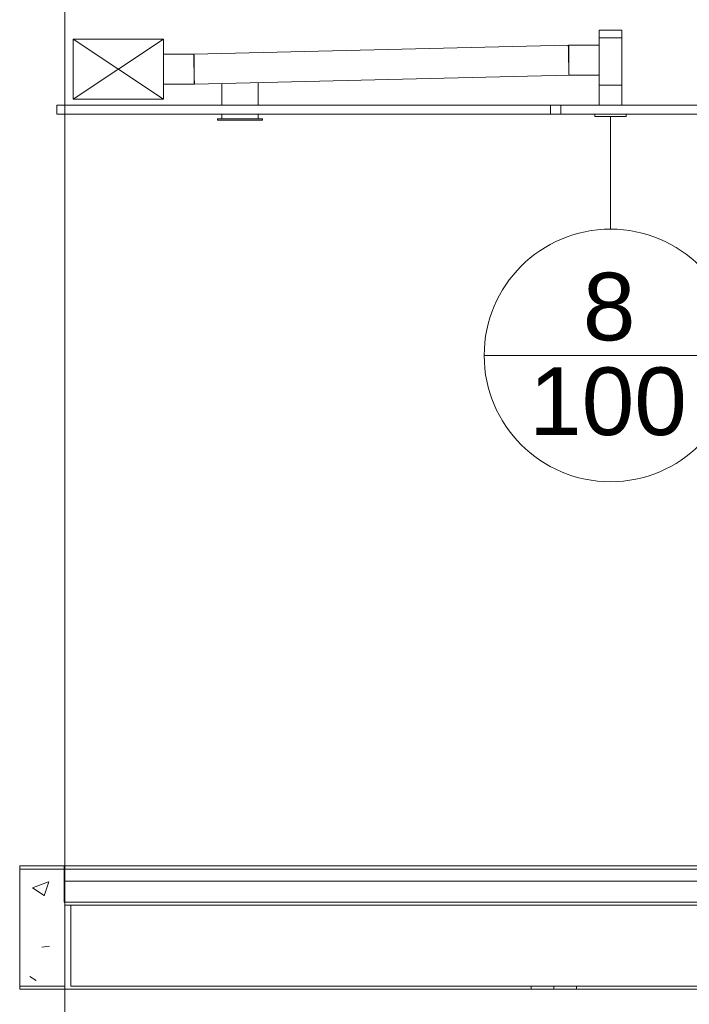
# Model space of a CAD drawing. Header units: metres. Extents: x 4.1 to 64.5, y -1.6 to 14.4.
# Tile 82 of 84: x 60.8 to 63, y 5.6 to 8.9. Entities that reach past the tile are written whole.
import ezdxf

# ---------------------------------------------------------------- set-up
doc = ezdxf.new("R2010")
doc.units = ezdxf.units.M
for name, color, linetype, lineweight in [('A-CLNG', 7, 'Continuous', 18), ('A-FLOR', 7, 'Continuous', 18), ('A-FLOR-MCUT', 7, 'Continuous', 18), ('A-WALL', 7, 'Continuous', 18), ('DUTOS', 7, 'Continuous', 18), ('E-LITE-EQPM', 7, 'Continuous', 18), ('FLEXIVEIS', 7, 'Continuous', 18), ('G-IMPT', 7, 'Continuous', 18), ('M-HVAC-DUCT', 7, 'Continuous', 18), ('M-HVAC-DUCT-ANNO', 7, 'Continuous', 18), ('S-BEAM', 7, 'Continuous', 18), ('S-COLS', 7, 'Continuous', 18)]:
    doc.layers.add(name, color=color, linetype=linetype, lineweight=lineweight)
doc.layers.add('M-HVAC-CDFF-IDEN', color=1, linetype='Continuous', lineweight=9, true_color=0xff0000)
doc.styles.add('Arial_1', font='arial.ttf', dxfattribs={"height": 0.225})

# ---------------------------------------------------------------- blocks, each defined once
blk = doc.blocks.new('Paredes 15 - Paredes 6-6874455-Corte 7')
at = {"layer": 'A-WALL'}
blk.add_line((68.4419, 5.11), (68.4419, 12.5099), dxfattribs=at)
blk = doc.blocks.new('Light_-_LED_Recessed_fixture_-_Double_19510 - Light_-_LED_Recessed_fixture_-_Double_19510-V61-Corte 7')
at = {"layer": 'E-LITE-EQPM'}
for p, q in [((69.0845, 8.57), (69.0845, 8.6452)), ((68.9645, 8.57), (68.9645, 8.6422)), ((68.9495, 8.525), (69.0995, 8.525)), ((68.9495, 8.525), (68.9495, 8.52)), ((69.0995, 8.52), (68.9495, 8.52)), ((68.9645, 8.525), (68.9645, 8.54)), ((69.0845, 8.525), (69.0845, 8.54)), ((69.0995, 8.52), (69.0995, 8.525))]:
    blk.add_line(p, q, dxfattribs=at)
blk = doc.blocks.new('4 GRE - ESCOLA DE CINEMA E AUDIOVISUAL CINE REX R07_rvt-2-Corte 7')
at = {"layer": 'S-BEAM'}
h = blk.add_hatch(dxfattribs=at)
h.set_pattern_fill('FP_19', color=256, style=0, pattern_type=2)
h.set_pattern_definition([(50, (52.482, 6.033), (0.546555, -0.047815), [0.05715, -0.62865]), (355, (52.482, 6.033), (-0.105728, 0.573166), [0.04572, -0.50292]), (100.451, (52.528, 6.03), (0.440828, 0.525349), [0.04857, -0.53427]), (46.184, (52.482, 6.186), (0.813237, -0.12613), [0.08572, -0.94297]), (96.636, (52.55, 6.175), (0.71221, 0.742287), [0.07286, -0.80141]), (351.184, (52.482, 6.186), (0.712217, 0.742274), [0.06858, -0.75438]), (21, (52.558, 6.148), (0.454846, -0.306795), [0.05715, -0.62865]), (326, (52.558, 6.148), (0.185405, 0.55256), [0.04572, -0.50292]), (71.451, (52.596, 6.122), (0.64025, 0.245763), [0.04857, -0.53427]), (37.5, (52.482, 6.033), (0.009261, 0.2536672), [0.02515, -0.47168, 0.02515, -0.48539, -0.50483]), (37.5, (52.482, 6.033), (0.009261, 0.2536672), [-1.007, 0.02515, -0.47968]), (7.5, (52.482, 6.033), (0.200456, 0.300546), [0.02515, -0.26594, 0.02515, -0.46025, -0.19241]), (7.5, (52.482, 6.033), (0.200456, 0.300546), [-0.77648, 0.02515, -0.16726]), (327.5, (52.312, 6.033), (0.4067682, -0.0171882), [0.02515, -0.16535, 0.02515, -0.56921, -0.78867]), (327.5, (52.312, 6.033), (0.4067682, -0.0171882), [-0.78486, 0.02515, -0.76352]), (317.5, (52.236, 6.033), (0.444383, 0.0762794), [0.02515, -0.2225, 0.02515, -0.36957, -0.56007]), (317.5, (52.236, 6.033), (0.444383, 0.0762794), [-0.64237, 0.02515, -0.53492])])
h.paths.add_polyline_path([(68.3458, 5.64), (68.442, 5.64), (68.442, 6.04), (68.292, 6.04), (68.292, 5.64)])
at = {"layer": 'S-COLS'}
h = blk.add_hatch(dxfattribs=at)
h.set_pattern_fill('FP_21', color=256, style=0, pattern_type=2)
h.set_pattern_definition([(50, (52.482, 6.033), (0.273274, -0.0239114), [0.02857, -0.31432]), (355, (52.482, 6.033), (-0.0528634, 0.286588), [0.02286, -0.25146]), (100.451, (52.505, 6.032), (0.220418, 0.2626804), [0.02429, -0.26714]), (46.184, (52.482, 6.11), (0.4066185, -0.0630575), [0.04286, -0.47149]), (96.636, (52.516, 6.104), (0.356107, 0.371139), [0.03643, -0.4007]), (351.184, (52.482, 6.11), (0.356108, 0.371137), [0.03429, -0.37719]), (21, (52.52, 6.091), (0.2274184, -0.1533992), [0.02857, -0.31432]), (326, (52.52, 6.091), (0.092705, 0.276284), [0.02286, -0.25146]), (71.451, (52.539, 6.078), (0.3201318, 0.1228847), [0.02429, -0.26714]), (37.5, (52.482, 6.033), (0.0046375, 0.12683267), [0.00251, -0.2459, 0.00251, -0.25276, -0.25241]), (37.5, (52.482, 6.033), (0.0046375, 0.12683267), [-0.50368, 0.00251, -0.2499]), (7.5, (52.482, 6.033), (0.1002335, 0.1502687), [0.00251, -0.14303, 0.00251, -0.24018, -0.0962]), (7.5, (52.482, 6.033), (0.1002335, 0.1502687), [-0.38824, 0.00251, -0.09369]), (327.5, (52.397, 6.033), (0.2033841, -0.0085941), [0.00251, -0.09274, 0.00251, -0.29467, -0.39434]), (327.5, (52.397, 6.033), (0.2033841, -0.0085941), [-0.39243, 0.00251, -0.39182]), (317.5, (52.359, 6.033), (0.2221916, 0.0381397), [0.00251, -0.12131, 0.00251, -0.19484, -0.28004]), (317.5, (52.359, 6.033), (0.2221916, 0.0381397), [-0.32118, 0.00251, -0.27752])])
h.paths.add_polyline_path([(68.4419, 5.58), (68.4426, 5.58), (68.4419, 5.63)])
h.paths.add_polyline_path([(68.442, 6.04), (68.4426, 6.04), (68.4419, 6.04)])
h.paths.add_polyline_path([(68.4419, 8.57), (68.4426, 8.57), (68.4419, 8.89)])
h.paths.add_polyline_path([(68.442, 9.2378), (68.4426, 9.2379), (68.442, 9.2603)])
h.paths.add_polyline_path([(68.4419, 9.4813), (68.4426, 9.4813), (68.4419, 9.5672)])
h.paths.add_polyline_path([(68.4419, 9.83), (68.4426, 9.83), (68.4419, 9.8479)])
at = {"layer": 'A-CLNG'}
for p, q in [((70.0564, 8.57), (68.4155, 8.57)), ((68.4155, 8.57), (68.4155, 8.54)), ((70.0564, 8.54), (70.0564, 8.57)), ((70.0564, 8.57), (70.0914, 8.57)), ((71.7931, 8.57), (70.0914, 8.57)), ((70.0914, 8.57), (70.0914, 8.54)), ((68.4155, 8.54), (70.0564, 8.54)), ((70.0914, 8.54), (70.0564, 8.54)), ((70.0914, 8.54), (71.7931, 8.54))]:
    blk.add_line(p, q, dxfattribs=at)
at = {"layer": 'A-FLOR'}
for p, q in [((70.7281, 6.04), (68.4394, 6.04)), ((68.4394, 6.04), (68.4394, 5.92)), ((68.4394, 5.92), (71.3814, 5.92))]:
    blk.add_line(p, q, dxfattribs=at)
at = {"layer": 'A-FLOR-MCUT'}
blk.add_line((71.7931, 6.03), (68.4394, 6.03), dxfattribs=at)
at = {"layer": 'S-BEAM'}
for p, q in [((68.442, 6.04), (68.292, 6.04)), ((68.292, 6.04), (68.292, 5.64)), ((68.442, 5.64), (68.442, 6.04)), ((68.4616, 5.91), (68.4616, 5.64)), ((68.292, 5.64), (68.442, 5.64)), ((68.4616, 5.64), (71.4431, 5.64))]:
    blk.add_line(p, q, dxfattribs=at)
at = {"layer": 'S-COLS'}
for p, q in [((68.4426, 8.57), (68.4426, 9.1867)), ((68.4426, 6.04), (68.4426, 8.54)), ((68.4426, 5.58), (68.4426, 5.91))]:
    blk.add_line(p, q, dxfattribs=at)
at = {"layer": 'A-WALL', "lineweight": 18}
blk.add_blockref('Paredes 15 - Paredes 6-6874455-Corte 7', (0, 0), dxfattribs=at)
at = {"layer": 'E-LITE-EQPM', "lineweight": 18}
blk.add_blockref('Light_-_LED_Recessed_fixture_-_Double_19510 - Light_-_LED_Recessed_fixture_-_Double_19510-V61-Corte 7', (0, 0), dxfattribs=at)
blk = doc.blocks.new('Family - V258-299412-Corte 7')
at = {"layer": 'S-BEAM'}
for p, q in [((70.0681, 5.63), (70.0681, 5.64)), ((68.4426, 5.63), (70.0681, 5.63))]:
    blk.add_line(p, q, dxfattribs=at)
blk = doc.blocks.new('Family - V258-299414-Corte 7')
at = {"layer": 'S-BEAM'}
for p, q in [((70.1431, 5.64), (70.1431, 5.63)), ((70.1431, 5.63), (71.4431, 5.63))]:
    blk.add_line(p, q, dxfattribs=at)
blk = doc.blocks.new('Family - V227-299502-Corte 7')
at = {"layer": 'S-BEAM'}
for p, q in [((68.442, 6.03), (68.292, 6.03)), ((68.292, 6.03), (68.292, 5.63)), ((68.442, 5.63), (68.442, 6.03)), ((68.292, 5.63), (68.442, 5.63))]:
    blk.add_line(p, q, dxfattribs=at)
blk = doc.blocks.new('Family - V231-299672-Corte 7')
at = {"layer": 'S-BEAM'}
for p, q in [((69.9931, 5.63), (69.9931, 5.64)), ((70.1431, 5.64), (70.1431, 5.63)), ((70.1431, 5.63), (69.9931, 5.63))]:
    blk.add_line(p, q, dxfattribs=at)
blk = doc.blocks.new('Family - L243-299706-Corte 7')
at = {"layer": 'A-FLOR'}
for p, q in [((71.6431, 6.03), (68.442, 6.03)), ((68.442, 6.03), (68.442, 5.99)), ((71.6431, 5.99), (71.6431, 6.03)), ((68.442, 5.99), (71.6431, 5.99)), ((71.6431, 5.91), (68.442, 5.91))]:
    blk.add_line(p, q, dxfattribs=at)
blk = doc.blocks.new('ESTRUTURAL CINE REX _011_IFC-2-Corte 7')
at = {"layer": 'A-FLOR', "lineweight": 18}
blk.add_blockref('Family - L243-299706-Corte 7', (0, 0), dxfattribs=at)
at = {"layer": 'S-BEAM', "lineweight": 18}
for name in ['Family - V227-299502-Corte 7', 'Family - V258-299412-Corte 7', 'Family - V231-299672-Corte 7', 'Family - V258-299414-Corte 7']:
    blk.add_blockref(name, (0, 0), dxfattribs=at)
blk = doc.blocks.new('AH-0-AG 225x75 - TROX_AH-0-AG_225x75_dxf_QMODEL_916299a9_f66b_46ba_af9d_4a70e7dbf2f8-V83-Corte 7')
at = {"layer": 'G-IMPT', "color": 1, "true_color": 0xff0000}
for p, q in [((70.219, 8.57), (70.219, 8.637)), ((70.294, 8.637), (70.219, 8.637)), ((70.219, 8.57), (70.219, 8.637)), ((70.294, 8.637), (70.219, 8.637)), ((70.294, 8.637), (70.294, 8.57)), ((70.294, 8.637), (70.294, 8.57)), ((70.2941, 8.616), (70.2941, 8.588)), ((70.2941, 8.616), (70.2941, 8.588)), ((70.2942, 8.6095), (70.2942, 8.6096)), ((70.2942, 8.6096), (70.2942, 8.6095)), ((70.2942, 8.6095), (70.2942, 8.6093)), ((70.2942, 8.6093), (70.2942, 8.6095)), ((70.2942, 8.6093), (70.2942, 8.6089)), ((70.2942, 8.6089), (70.2942, 8.6093)), ((70.2942, 8.609), (70.2942, 8.6091)), ((70.2942, 8.6091), (70.2942, 8.609)), ((70.2942, 8.609), (70.2942, 8.6086)), ((70.2942, 8.6086), (70.2942, 8.609)), ((70.2942, 8.6089), (70.2942, 8.6084)), ((70.2942, 8.6084), (70.2942, 8.6089)), ((70.2942, 8.6088), (70.2942, 8.606)), ((70.2942, 8.6088), (70.2942, 8.606)), ((70.2942, 8.6088), (70.2942, 8.6088)), ((70.2942, 8.6088), (70.2942, 8.6088)), ((70.2942, 8.6088), (70.2942, 8.6086)), ((70.2942, 8.6086), (70.2942, 8.6088)), ((70.2942, 8.6086), (70.2942, 8.6087)), ((70.2942, 8.6087), (70.2942, 8.6087)), ((70.2942, 8.606), (70.2942, 8.6087)), ((70.2942, 8.6087), (70.2942, 8.5967)), ((70.2942, 8.5967), (70.2942, 8.6087)), ((70.2942, 8.6084), (70.2942, 8.6086)), ((70.2942, 8.6086), (70.2942, 8.6076)), ((70.2942, 8.6086), (70.2942, 8.6076)), ((70.2942, 8.6086), (70.2942, 8.608)), ((70.2942, 8.608), (70.2942, 8.6086)), ((70.2942, 8.6086), (70.2942, 8.6083)), ((70.2942, 8.6083), (70.2942, 8.6086)), ((70.2942, 8.6081), (70.2942, 8.6084)), ((70.2942, 8.6084), (70.2942, 8.6079)), ((70.2942, 8.6079), (70.2942, 8.6084)), ((70.2942, 8.6083), (70.2942, 8.6079)), ((70.2942, 8.6079), (70.2942, 8.6083)), ((70.2942, 8.6076), (70.2942, 8.6081)), ((70.2942, 8.608), (70.2942, 8.6081)), ((70.2942, 8.608), (70.2942, 8.6081)), ((70.2942, 8.6071), (70.2942, 8.6081)), ((70.2942, 8.6078), (70.2942, 8.608)), ((70.2942, 8.608), (70.2942, 8.608)), ((70.2942, 8.608), (70.2942, 8.6072)), ((70.2942, 8.6072), (70.2942, 8.608)), ((70.2942, 8.6079), (70.2942, 8.6075)), ((70.2942, 8.6079), (70.2942, 8.6072)), ((70.2942, 8.6072), (70.2942, 8.6079)), ((70.2942, 8.6075), (70.2942, 8.6079)), ((70.2942, 8.6077), (70.2942, 8.6078)), ((70.2942, 8.6074), (70.2942, 8.6077)), ((70.2942, 8.607), (70.2942, 8.6076)), ((70.2942, 8.6075), (70.2942, 8.6069)), ((70.2942, 8.6069), (70.2942, 8.6075)), ((70.2942, 8.6072), (70.2942, 8.6074)), ((70.2942, 8.6074), (70.2942, 8.6064)), ((70.2942, 8.6074), (70.2942, 8.6064)), ((70.2942, 8.6069), (70.2942, 8.6072)), ((70.2942, 8.6072), (70.2942, 8.6062)), ((70.2942, 8.6062), (70.2942, 8.6072)), ((70.2942, 8.6072), (70.2942, 8.6065)), ((70.2942, 8.6065), (70.2942, 8.6072)), ((70.2942, 8.607), (70.2942, 8.6071)), ((70.2942, 8.607), (70.2942, 8.6071)), ((70.2942, 8.6071), (70.2942, 8.6037)), ((70.2942, 8.6071), (70.2942, 8.6037)), ((70.2942, 8.6063), (70.2942, 8.607)), ((70.2942, 8.6069), (70.2942, 8.607)), ((70.2942, 8.6066), (70.2942, 8.6069)), ((70.2942, 8.6067), (70.2942, 8.6069)), ((70.2942, 8.6069), (70.2942, 8.6064)), ((70.2942, 8.6064), (70.2942, 8.6069)), ((70.2942, 8.6065), (70.2942, 8.6067)), ((70.2942, 8.6064), (70.2942, 8.6066)), ((70.2942, 8.6063), (70.2942, 8.6065)), ((70.2942, 8.6065), (70.2942, 8.6058)), ((70.2942, 8.6058), (70.2942, 8.6065)), ((70.2942, 8.6061), (70.2942, 8.6064)), ((70.2942, 8.6064), (70.2942, 8.6058)), ((70.2942, 8.6058), (70.2942, 8.6064)), ((70.2942, 8.6056), (70.2942, 8.6063)), ((70.2942, 8.6061), (70.2942, 8.6063)), ((70.2942, 8.6063), (70.2942, 8.6053)), ((70.2942, 8.6063), (70.2942, 8.6053)), ((70.2942, 8.6062), (70.2942, 8.6051)), ((70.2942, 8.6051), (70.2942, 8.6062)), ((70.2942, 8.606), (70.2942, 8.6061)), ((70.2942, 8.6058), (70.2942, 8.6061)), ((70.2942, 8.6059), (70.2942, 8.606)), ((70.2942, 8.606), (70.2942, 8.606)), ((70.2942, 8.606), (70.2942, 8.6059)), ((70.2942, 8.606), (70.2942, 8.6027)), ((70.2942, 8.606), (70.2942, 8.6027)), ((70.2942, 8.606), (70.2942, 8.5966)), ((70.2942, 8.606), (70.2942, 8.5966)), ((70.2942, 8.6057), (70.2942, 8.6059)), ((70.2942, 8.6059), (70.2942, 8.6059)), ((70.2942, 8.6059), (70.2942, 8.6059)), ((70.2942, 8.6059), (70.2942, 8.6059)), ((70.2942, 8.6059), (70.2942, 8.6057)), ((70.2942, 8.6057), (70.2942, 8.6059)), ((70.2942, 8.6056), (70.2942, 8.6058)), ((70.2942, 8.6058), (70.2942, 8.6052)), ((70.2942, 8.6058), (70.2942, 8.605)), ((70.2942, 8.6052), (70.2942, 8.6058)), ((70.2942, 8.605), (70.2942, 8.6058)), ((70.2942, 8.6056), (70.2942, 8.6057)), ((70.2942, 8.6057), (70.2942, 8.6054)), ((70.2942, 8.6054), (70.2942, 8.6057)), ((70.2942, 8.6048), (70.2942, 8.6056)), ((70.2942, 8.6053), (70.2942, 8.6056)), ((70.2942, 8.6053), (70.2942, 8.6056)), ((70.2942, 8.6055), (70.2942, 8.6037)), ((70.2942, 8.6054), (70.2942, 8.605)), ((70.2942, 8.605), (70.2942, 8.6054)), ((70.2942, 8.6051), (70.2942, 8.6053)), ((70.2942, 8.6052), (70.2942, 8.6053)), ((70.2942, 8.6052), (70.2942, 8.6037)), ((70.2942, 8.6052), (70.2942, 8.6046)), ((70.2942, 8.6046), (70.2942, 8.6052)), ((70.2942, 8.6048), (70.2942, 8.6051)), ((70.2942, 8.6051), (70.2942, 8.6039)), ((70.2942, 8.6039), (70.2942, 8.6051)), ((70.2942, 8.605), (70.2942, 8.6045)), ((70.2942, 8.6045), (70.2942, 8.605)), ((70.2942, 8.605), (70.2942, 8.6043)), ((70.2942, 8.6043), (70.2942, 8.605)), ((70.2942, 8.6049), (70.2942, 8.6042)), ((70.2942, 8.6049), (70.2942, 8.6042)), ((70.2942, 8.604), (70.2942, 8.6048)), ((70.2942, 8.6045), (70.2942, 8.6048)), ((70.2942, 8.6046), (70.2942, 8.6041)), ((70.2942, 8.6041), (70.2942, 8.6046)), ((70.2942, 8.6042), (70.2942, 8.6045)), ((70.2942, 8.6045), (70.2942, 8.6039)), ((70.2942, 8.6039), (70.2942, 8.6045)), ((70.2942, 8.6043), (70.2942, 8.6037)), ((70.2942, 8.6037), (70.2942, 8.6043)), ((70.2942, 8.6039), (70.2942, 8.6042)), ((70.2942, 8.6037), (70.2942, 8.6041)), ((70.2942, 8.6041), (70.2942, 8.6036)), ((70.2942, 8.6032), (70.2942, 8.604)), ((70.2942, 8.6036), (70.2942, 8.6039)), ((70.2942, 8.6039), (70.2942, 8.6032)), ((70.2942, 8.6039), (70.2942, 8.6026)), ((70.2942, 8.6026), (70.2942, 8.6039)), ((70.2942, 8.6032), (70.2942, 8.6039)), ((70.2942, 8.6037), (70.2942, 8.6032)), ((70.2942, 8.6037), (70.2942, 8.6031)), ((70.2942, 8.6031), (70.2942, 8.6037)), ((70.2942, 8.6034), (70.2942, 8.6036)), ((70.2942, 8.6036), (70.2942, 8.6032)), ((70.2942, 8.6032), (70.2942, 8.6034)), ((70.2942, 8.603), (70.2942, 8.6032)), ((70.2942, 8.6025), (70.2942, 8.6032)), ((70.2942, 8.6032), (70.2942, 8.6026)), ((70.2942, 8.6026), (70.2942, 8.6032)), ((70.2942, 8.6032), (70.2942, 8.6029)), ((70.2942, 8.6029), (70.2942, 8.6032)), ((70.2942, 8.6031), (70.2942, 8.6026)), ((70.2942, 8.6026), (70.2942, 8.6031)), ((70.2942, 8.603), (70.2942, 8.6027)), ((70.2942, 8.6027), (70.2942, 8.6029)), ((70.2942, 8.6029), (70.2942, 8.6029)), ((70.2942, 8.6029), (70.2942, 8.6028)), ((70.2942, 8.6029), (70.2942, 8.6029)), ((70.2942, 8.6029), (70.2942, 8.6017)), ((70.2942, 8.6029), (70.2942, 8.6003)), ((70.2942, 8.6029), (70.2942, 8.6003)), ((70.2942, 8.6029), (70.2942, 8.5989)), ((70.2942, 8.6029), (70.2942, 8.5989)), ((70.2942, 8.5989), (70.2942, 8.6029)), ((70.2942, 8.6029), (70.2942, 8.6006)), ((70.2942, 8.6006), (70.2942, 8.6029)), ((70.2942, 8.6006), (70.2942, 8.6029)), ((70.2942, 8.6029), (70.2942, 8.6015)), ((70.2942, 8.6029), (70.2942, 8.6015)), ((70.2942, 8.6029), (70.2942, 8.6017)), ((70.2942, 8.6006), (70.2942, 8.6029)), ((70.2942, 8.6006), (70.2942, 8.6029)), ((70.2942, 8.6029), (70.2942, 8.5966)), ((70.2942, 8.6029), (70.2942, 8.5966)), ((70.2942, 8.6003), (70.2942, 8.6029)), ((70.2942, 8.5998), (70.2942, 8.6029)), ((70.2942, 8.6029), (70.2942, 8.6028)), ((70.2942, 8.6028), (70.2942, 8.6029)), ((70.2942, 8.6028), (70.2942, 8.6026)), ((70.2942, 8.6028), (70.2942, 8.6027)), ((70.2942, 8.6027), (70.2942, 8.6028)), ((70.2942, 8.6024), (70.2942, 8.6027)), ((70.2942, 8.6027), (70.2942, 8.6015)), ((70.2942, 8.6027), (70.2942, 8.6027)), ((70.2942, 8.6026), (70.2942, 8.6023)), ((70.2942, 8.6026), (70.2942, 8.6019)), ((70.2942, 8.6026), (70.2942, 8.6013)), ((70.2942, 8.6019), (70.2942, 8.6026)), ((70.2942, 8.6013), (70.2942, 8.6026)), ((70.2942, 8.6026), (70.2942, 8.6023)), ((70.2942, 8.6023), (70.2942, 8.6026)), ((70.2942, 8.6018), (70.2942, 8.6025)), ((70.2942, 8.6024), (70.2942, 8.6009)), ((70.2942, 8.6023), (70.2942, 8.6019)), ((70.2942, 8.6023), (70.2942, 8.602)), ((70.2942, 8.602), (70.2942, 8.6023)), ((70.2942, 8.6013), (70.2942, 8.602)), ((70.2942, 8.6013), (70.2942, 8.602)), ((70.2942, 8.602), (70.2942, 8.602)), ((70.2942, 8.602), (70.2942, 8.602)), ((70.2942, 8.6019), (70.2942, 8.6014)), ((70.2942, 8.6019), (70.2942, 8.6013)), ((70.2942, 8.6013), (70.2942, 8.6019)), ((70.2942, 8.6012), (70.2942, 8.6018)), ((70.2942, 8.6017), (70.2942, 8.6004)), ((70.2942, 8.6017), (70.2942, 8.6004)), ((70.2942, 8.6017), (70.2942, 8.6017)), ((70.2942, 8.6014), (70.2942, 8.6015)), ((70.2942, 8.6015), (70.2942, 8.6015)), ((70.2942, 8.6015), (70.2942, 8.6015)), ((70.2942, 8.6015), (70.2942, 8.6014)), ((70.2942, 8.6015), (70.2942, 8.5966)), ((70.2942, 8.6015), (70.2942, 8.5966)), ((70.2942, 8.6015), (70.2942, 8.5966)), ((70.2942, 8.6015), (70.2942, 8.5966)), ((70.2942, 8.6015), (70.2942, 8.5966)), ((70.2942, 8.6012), (70.2942, 8.6014)), ((70.2942, 8.6014), (70.2942, 8.6012)), ((70.2942, 8.6014), (70.2942, 8.6009)), ((70.2942, 8.6013), (70.2942, 8.6001)), ((70.2942, 8.6013), (70.2942, 8.6007)), ((70.2942, 8.6007), (70.2942, 8.6013)), ((70.2942, 8.6001), (70.2942, 8.6013)), ((70.2942, 8.6007), (70.2942, 8.6012)), ((70.2942, 8.6012), (70.2942, 8.6009)), ((70.2942, 8.6012), (70.2942, 8.601)), ((70.2942, 8.601), (70.2942, 8.6007)), ((70.2942, 8.6009), (70.2942, 8.6003)), ((70.2942, 8.6007), (70.2942, 8.5966)), ((70.2942, 8.6007), (70.2942, 8.6004)), ((70.2942, 8.6), (70.2942, 8.6007)), ((70.2942, 8.6), (70.2942, 8.6007)), ((70.2942, 8.6007), (70.2942, 8.6002)), ((70.2942, 8.6002), (70.2942, 8.6007)), ((70.2942, 8.5966), (70.2942, 8.6006)), ((70.2942, 8.6006), (70.2942, 8.5966)), ((70.2942, 8.6006), (70.2942, 8.5966)), ((70.2942, 8.5992), (70.2942, 8.6006)), ((70.2942, 8.5992), (70.2942, 8.6006)), ((70.2942, 8.6004), (70.2942, 8.6)), ((70.2942, 8.6004), (70.2942, 8.5991)), ((70.2942, 8.6004), (70.2942, 8.5991)), ((70.2942, 8.6003), (70.2942, 8.5997)), ((70.2942, 8.6003), (70.2942, 8.5993)), ((70.2942, 8.6003), (70.2942, 8.6003)), ((70.2942, 8.6002), (70.2942, 8.5998)), ((70.2942, 8.5998), (70.2942, 8.6002)), ((70.2942, 8.6001), (70.2942, 8.599)), ((70.2942, 8.599), (70.2942, 8.6001)), ((70.2942, 8.6), (70.2942, 8.5997)), ((70.2942, 8.5998), (70.2942, 8.5988)), ((70.2942, 8.5998), (70.2942, 8.5988)), ((70.2942, 8.5998), (70.2942, 8.5966)), ((70.2942, 8.5998), (70.2942, 8.5995)), ((70.2942, 8.5995), (70.2942, 8.5998)), ((70.2942, 8.5997), (70.2942, 8.599)), ((70.2942, 8.5997), (70.2942, 8.5993)), ((70.2942, 8.5995), (70.2942, 8.5993)), ((70.2942, 8.5993), (70.2942, 8.5995)), ((70.2942, 8.5993), (70.2942, 8.599)), ((70.2942, 8.5993), (70.2942, 8.5966)), ((70.2942, 8.5993), (70.2942, 8.5966)), ((70.2942, 8.5993), (70.2942, 8.5993)), ((70.2942, 8.5993), (70.2942, 8.5966)), ((70.2942, 8.5993), (70.2942, 8.5992)), ((70.2942, 8.5992), (70.2942, 8.5993)), ((70.2942, 8.5992), (70.2942, 8.5966)), ((70.2942, 8.5992), (70.2942, 8.5966)), ((70.2942, 8.5992), (70.2942, 8.5966)), ((70.2942, 8.5992), (70.2942, 8.5966)), ((70.2942, 8.5991), (70.2942, 8.5979)), ((70.2942, 8.5991), (70.2942, 8.5979)), ((70.2942, 8.599), (70.2942, 8.5985)), ((70.2942, 8.599), (70.2942, 8.5987)), ((70.2942, 8.599), (70.2942, 8.598)), ((70.2942, 8.598), (70.2942, 8.599)), ((70.2942, 8.5989), (70.2942, 8.5966)), ((70.2942, 8.5987), (70.2942, 8.5984)), ((70.2942, 8.5986), (70.2942, 8.5976)), ((70.2942, 8.5986), (70.2942, 8.5976)), ((70.2942, 8.5985), (70.2942, 8.5979)), ((70.2942, 8.5984), (70.2942, 8.5981)), ((70.2942, 8.5969), (70.2942, 8.5984)), ((70.2942, 8.5981), (70.2942, 8.5984)), ((70.2942, 8.5981), (70.2942, 8.598)), ((70.2942, 8.5979), (70.2942, 8.5981)), ((70.2942, 8.598), (70.2942, 8.5979)), ((70.2942, 8.598), (70.2942, 8.5971)), ((70.2942, 8.5971), (70.2942, 8.598)), ((70.2942, 8.5979), (70.2942, 8.5974)), ((70.2942, 8.5979), (70.2942, 8.5978)), ((70.2942, 8.5978), (70.2942, 8.5979)), ((70.2942, 8.5979), (70.2942, 8.5966)), ((70.2942, 8.5979), (70.2942, 8.5966)), ((70.2942, 8.5978), (70.2942, 8.5978)), ((70.2942, 8.5974), (70.2942, 8.597)), ((70.2942, 8.5974), (70.2942, 8.5964)), ((70.2942, 8.5974), (70.2942, 8.5964)), ((70.2942, 8.5971), (70.2942, 8.5965)), ((70.2942, 8.5965), (70.2942, 8.5971)), ((70.2942, 8.597), (70.2942, 8.5967)), ((70.2942, 8.5967), (70.2942, 8.5969)), ((70.2942, 8.5967), (70.2942, 8.5965)), ((70.2942, 8.5965), (70.2942, 8.5967)), ((70.2942, 8.5965), (70.2942, 8.5964)), ((70.2942, 8.5964), (70.2942, 8.5965)), ((70.2942, 8.5965), (70.2942, 8.5962)), ((70.2942, 8.5962), (70.2942, 8.5965)), ((70.2942, 8.5962), (70.2942, 8.596)), ((70.2942, 8.596), (70.2942, 8.5962)), ((70.2045, 8.533), (70.2045, 8.54)), ((70.3085, 8.533), (70.2045, 8.533)), ((70.3085, 8.533), (70.3085, 8.54))]:
    blk.add_line(p, q, dxfattribs=at)
blk = doc.blocks.new('AH-0-AG 225x75 - TROX_AH-0-AG_225x75_dxf-V84-Corte 7')
blk.add_blockref('AH-0-AG 225x75 - TROX_AH-0-AG_225x75_dxf_QMODEL_916299a9_f66b_46ba_af9d_4a70e7dbf2f8-V83-Corte 7', (0, 0))
blk = doc.blocks.new('AH-0-AG 225x75 - AE-944934-Corte 7')
blk.add_blockref('AH-0-AG 225x75 - TROX_AH-0-AG_225x75_dxf-V84-Corte 7', (0, 0))
blk = doc.blocks.new('M_Tampa retangular - Padrão-945500-Corte 7')
at = {"layer": 'M-HVAC-DUCT', "color": 96, "true_color": 0x008000}
for p, q in [((70.219, 8.8193), (70.294, 8.8193)), ((70.219, 8.8193), (70.219, 8.7943)), ((70.294, 8.7943), (70.294, 8.8193)), ((70.294, 8.7943), (70.219, 8.7943))]:
    blk.add_line(p, q, dxfattribs=at)
blk = doc.blocks.new('M_Encaixe de duto redondo - Padrão-945521-Corte 7')
at = {"layer": 'M-HVAC-DUCT', "color": 96, "true_color": 0x008000}
for p, q in [((70.219, 8.7703), (70.1174, 8.7703)), ((70.1174, 8.7703), (70.1174, 8.7203)), ((70.1174, 8.7203), (70.1174, 8.7074)), ((70.1174, 8.7074), (70.1174, 8.672)), ((70.1174, 8.6703), (70.219, 8.6703))]:
    blk.add_line(p, q, dxfattribs=at)
blk = doc.blocks.new('M_Encaixe de duto redondo - Padrão-V85-Corte 7')
at = {"layer": 'M-HVAC-DUCT', "color": 96, "true_color": 0x008000}
for p, q in [((68.8718, 8.74), (68.7702, 8.74)), ((68.8718, 8.7333), (68.8718, 8.7383)), ((68.8718, 8.69), (68.8718, 8.7333)), ((68.8718, 8.64), (68.8718, 8.69)), ((68.7702, 8.64), (68.8718, 8.64))]:
    blk.add_line(p, q, dxfattribs=at)
blk = doc.blocks.new('M_Identificador de terminal de ar_BTS - Em caixas-852561-Corte 7')
at = {"layer": 'M-HVAC-CDFF-IDEN'}
blk.add_line((69.8365, 7.738), (70.6765, 7.738), dxfattribs=at)
blk.add_circle((70.2565, 7.738), 0.42, dxfattribs=at)

msp = doc.modelspace()

# ---------------------------------------------------------------- linework, layer by layer
at = {"layer": 'DUTOS', "color": 96, "true_color": 0x008000}
for p, q in [((62.7483, 8.7943), (62.8233, 8.7943)), ((62.7483, 8.7943), (62.7483, 8.57)), ((62.8233, 8.7943), (62.8233, 8.57))]:
    msp.add_line(p, q, dxfattribs=at)
at = {"layer": 'FLEXIVEIS', "color": 4, "true_color": 0x00ffff}
for p, q in [((62.6455, 8.7703), (61.3999, 8.74)), ((61.4024, 8.64), (62.648, 8.6703))]:
    msp.add_line(p, q, dxfattribs=at)
for centre, start_param, end_param in [((62.6467, 8.7203), 0, 1.570668), ((62.6467, 8.7203), 4.925705, 6.283057), ((61.4012, 8.69), 0.261671, 0.522799), ((61.4012, 8.69), 0.52347, 0.784925), ((61.4012, 8.69), 0.78527, 1.570668), ((62.6467, 8.7203), 1.570668, 1.832467), ((61.4012, 8.69), 1.570668, 3.141464), ((62.6467, 8.7203), 1.83255, 2.094267), ((62.6467, 8.7203), 2.094454, 2.356066), ((62.6467, 8.7203), 2.356411, 2.617866), ((62.6467, 8.7203), 2.618537, 2.879665)]:
    msp.add_ellipse(centre, major_axis=(-0.0012, 0.05), ratio=0.005275, start_param=start_param, end_param=end_param, dxfattribs=at)
at = {"layer": 'M-HVAC-CDFF-IDEN'}
msp.add_line((62.7858, 8.533), (62.7858, 8.158), dxfattribs=at)
at = {"layer": 'M-HVAC-DUCT-ANNO', "color": 96, "true_color": 0x008000}
for p, q in [((61.2996, 8.79), (60.9996, 8.79)), ((60.9996, 8.79), (60.9996, 8.59)), ((61.2996, 8.79), (60.9996, 8.59)), ((60.9996, 8.79), (61.2996, 8.59)), ((61.2996, 8.59), (61.2996, 8.79)), ((60.9996, 8.59), (61.2996, 8.59))]:
    msp.add_line(p, q, dxfattribs=at)

# ---------------------------------------------------------------- block references
at = {"lineweight": 5}
for name in ['4 GRE - ESCOLA DE CINEMA E AUDIOVISUAL CINE REX R07_rvt-2-Corte 7', 'ESTRUTURAL CINE REX _011_IFC-2-Corte 7']:
    msp.add_blockref(name, (-7.4707, 0), dxfattribs=at)
at = {"layer": 'G-IMPT', "color": 1, "true_color": 0xff0000}
msp.add_blockref('AH-0-AG 225x75 - AE-944934-Corte 7', (-7.4707, 0), dxfattribs=at)
at = {"layer": 'M-HVAC-CDFF-IDEN'}
msp.add_blockref('M_Identificador de terminal de ar_BTS - Em caixas-852561-Corte 7', (-7.4707, 0), dxfattribs=at)
at = {"layer": 'M-HVAC-DUCT', "color": 96, "true_color": 0x008000}
for name in ['M_Tampa retangular - Padrão-945500-Corte 7', 'M_Encaixe de duto redondo - Padrão-945521-Corte 7', 'M_Encaixe de duto redondo - Padrão-V85-Corte 7']:
    msp.add_blockref(name, (-7.4707, 0), dxfattribs=at)

# ---------------------------------------------------------------- texts
at = {"layer": 'M-HVAC-CDFF-IDEN', "color": 7, "char_height": 0.225, "attachment_point": 1, "style": 'Arial_1'}
for s, insert, width in [('8', (62.6937, 8.0131), 0.216456), ('100', (62.5152, 7.6981), 0.649367)]:
    msp.add_mtext(s, dxfattribs=dict(at, insert=insert, width=width))

doc.saveas('drawing.dxf')
